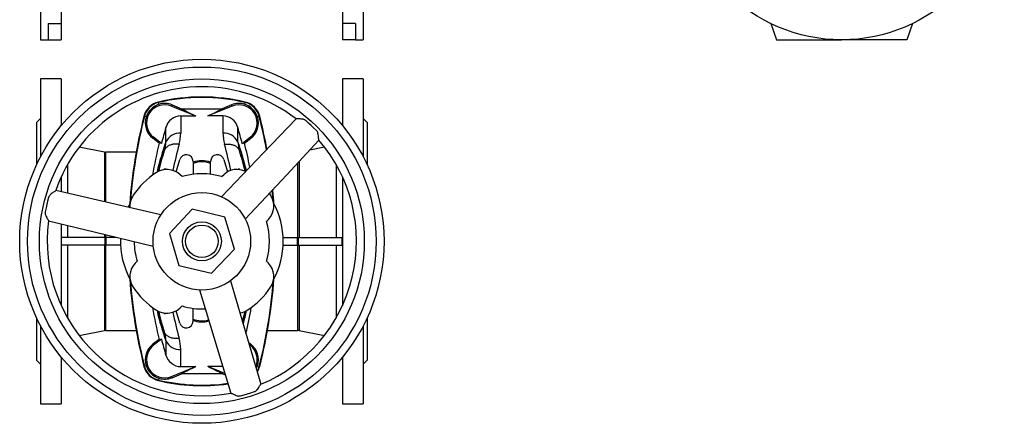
# Model space of a CAD drawing. Extents: x 61 to 833, y 26 to 943.
# Tile 1 of 3: x 61 to 818, y 26 to 336. Entities that reach past the tile are written whole.
import ezdxf

# ---------------------------------------------------------------- set-up
doc = ezdxf.new("R2010")
doc.units = 0
doc.layers.get('0').update_dxf_attribs({"linetype": 'CONTINUOUS'})

msp = doc.modelspace()

# ---------------------------------------------------------------- linework, layer by layer
at = {"color": 7, "linetype": 'CONTINUOUS'}
for p, q in [((77.1, 570.65), (77.1, 320.65)), ((93.1, 570.65), (93.1, 333.18)), ((309.1, 570.65), (309.1, 333.18)), ((325.1, 570.65), (325.1, 320.65)), ((83.1, 333.18), (93.1, 333.18)), ((83.1, 333.18), (83.1, 320.65)), ((93.1, 333.18), (93.1, 320.65)), ((319.1, 333.18), (309.1, 333.18)), ((309.1, 333.18), (309.1, 320.65)), ((319.1, 333.18), (319.1, 320.65)), ((638.27, 333.18), (642.83, 320.65)), ((747.39, 333.18), (742.83, 320.65)), ((77.1, 320.65), (83.1, 320.65)), ((83.1, 320.65), (93.1, 320.65)), ((319.1, 320.65), (309.1, 320.65)), ((319.1, 320.65), (325.1, 320.65)), ((642.83, 320.65), (692.83, 320.65)), ((742.83, 320.65), (692.83, 320.65)), ((93.1, 290.7), (77.1, 290.7)), ((77.1, 290.7), (77.1, 230.7)), ((93.1, 290.7), (93.1, 254.79)), ((325.1, 290.7), (309.1, 290.7)), ((309.1, 290.7), (309.1, 254.79)), ((325.1, 290.7), (325.1, 230.7)), ((177.85, 269.68), (196.58, 262.11)), ((178.22, 270.62), (185.41, 267.68)), ((224.36, 269.68), (205.62, 262.11)), ((223.98, 270.62), (216.79, 267.68)), ((77.1, 260.2), (74.1, 257.2)), ((184.87, 262.11), (196.58, 262.11)), ((217.34, 262.11), (205.62, 262.11)), ((328.1, 257.2), (325.1, 260.2)), ((74.1, 257.2), (74.1, 224.62)), ((328.1, 257.2), (328.1, 224.62)), ((168.35, 241.12), (163.4, 244.92)), ((170.06, 240.92), (163.98, 245.67)), ((232.14, 240.92), (238.22, 245.67)), ((233.86, 241.12), (238.81, 244.92)), ((126.25, 234.31), (106.82, 238.09)), ((295.38, 238.09), (284.06, 235.89)), ((150.65, 234.2), (127.4, 234.2)), ((181.38, 219.1), (184.1, 228.59)), ((194.35, 227.14), (194.35, 217.26)), ((207.85, 217.26), (207.85, 227.14)), ((218.1, 228.59), (220.83, 219.1)), ((93.1, 215.35), (93.1, 203.79)), ((185.94, 215.44), (184.32, 216.95)), ((216.26, 215.44), (217.88, 216.95)), ((309.1, 215.35), (309.1, 116.06)), ((250.84, 180.87), (252.35, 182.49)), ((93.1, 178.92), (93.1, 116.06)), ((126.92, 168.7), (93.16, 168.7)), ((127.49, 168.7), (126.92, 168.7)), ((135.16, 168.7), (127.49, 168.7)), ((263.53, 168.7), (274.71, 168.7)), ((274.71, 168.7), (275.28, 168.7)), ((275.28, 168.7), (309.04, 168.7)), ((126.92, 162.7), (93.16, 162.7)), ((127.49, 162.7), (126.92, 162.7)), ((138.67, 162.7), (127.49, 162.7)), ((263.53, 162.7), (274.71, 162.7)), ((274.71, 162.7), (275.28, 162.7)), ((275.28, 162.7), (309.04, 162.7)), ((151.36, 150.54), (149.85, 148.92)), ((250.84, 150.54), (252.35, 148.92)), ((185.94, 115.96), (184.32, 114.45)), ((194.35, 104.26), (194.35, 114.14)), ((74.1, 106.79), (74.1, 74.2)), ((184.1, 102.82), (181.38, 112.31)), ((230.67, 110.64), (230.47, 110.53)), ((328.1, 106.79), (328.1, 74.2)), ((77.1, 100.71), (77.1, 40.7)), ((325.1, 100.71), (325.1, 40.7)), ((106.82, 93.32), (126.25, 97.09)), ((127.4, 97.2), (150.65, 97.2)), ((251.55, 97.2), (274.81, 97.2)), ((275.95, 97.09), (295.38, 93.32)), ((168.35, 90.29), (163.4, 86.49)), ((170.06, 90.49), (163.98, 85.74)), ((237.14, 87.76), (238.81, 86.49)), ((237.59, 86.22), (238.22, 85.74)), ((93.1, 76.62), (93.1, 40.7)), ((309.1, 76.62), (309.1, 40.7)), ((74.1, 74.2), (77.1, 71.2)), ((177.85, 61.72), (196.58, 69.29)), ((184.87, 69.29), (196.58, 69.29)), ((217.21, 69.29), (205.62, 69.29)), ((218.83, 63.96), (205.62, 69.29)), ((325.1, 71.2), (328.1, 74.2)), ((178.22, 60.79), (185.41, 63.73)), ((219.2, 62.74), (216.79, 63.73)), ((77.1, 40.7), (93.1, 40.7)), ((309.1, 40.7), (325.1, 40.7))]:
    msp.add_line(p, q, dxfattribs=at)
at = {"color": 8, "linetype": 'CONTINUOUS'}
for p, q in [((167.7, 272.8), (167.79, 272.44)), ((168.12, 271.05), (167.79, 272.44)), ((234.08, 271.05), (234.41, 272.44)), ((234.5, 272.8), (234.41, 272.44)), ((178.22, 270.62), (177.85, 269.68)), ((223.98, 270.62), (224.36, 269.68)), ((156.62, 261.9), (156.98, 261.81)), ((158.34, 261.46), (156.98, 261.81)), ((184.87, 262.11), (184.87, 248.87)), ((217.34, 262.11), (217.34, 248.87)), ((243.86, 261.46), (245.22, 261.81)), ((245.58, 261.9), (245.22, 261.81)), ((173.47, 242.28), (173.47, 253.16)), ((228.73, 242.28), (228.73, 253.16)), ((163.4, 244.92), (163.98, 245.67)), ((238.81, 244.92), (238.22, 245.67)), ((126.25, 234.31), (126.25, 196.08)), ((127.4, 195.82), (127.4, 234.2)), ((275.95, 227.24), (275.95, 168.7)), ((97.96, 224.78), (97.96, 202.66)), ((274.81, 168.7), (274.81, 226.01)), ((304.25, 224.78), (304.25, 168.7)), ((193.75, 190.32), (176.11, 171.64)), ((218.74, 184.38), (193.75, 190.32)), ((226.1, 159.76), (218.74, 184.38)), ((97.96, 177.74), (97.96, 168.7)), ((126.25, 170.87), (126.25, 168.7)), ((126.92, 162.7), (126.92, 168.7)), ((127.4, 168.7), (127.4, 170.59)), ((127.49, 162.7), (127.49, 168.7)), ((176.11, 171.64), (183.46, 147.03)), ((274.71, 162.7), (274.71, 168.7)), ((275.28, 162.7), (275.28, 168.7)), ((97.96, 162.7), (97.96, 106.63)), ((126.25, 162.7), (126.25, 97.09)), ((127.4, 97.2), (127.4, 162.7)), ((208.46, 141.09), (226.1, 159.76)), ((274.81, 97.2), (274.81, 162.7)), ((275.95, 162.7), (275.95, 97.09)), ((304.25, 162.7), (304.25, 106.63)), ((183.46, 147.03), (208.46, 141.09)), ((163.4, 86.49), (163.98, 85.74)), ((173.47, 89.13), (173.47, 78.25)), ((238.81, 86.49), (238.22, 85.74)), ((184.87, 69.29), (184.87, 82.53)), ((156.62, 69.51), (156.98, 69.6)), ((158.34, 69.95), (156.98, 69.6)), ((243.86, 69.95), (245.22, 69.6)), ((245.58, 69.51), (245.22, 69.6)), ((178.22, 60.79), (177.85, 61.72)), ((167.7, 58.6), (167.79, 58.96)), ((168.12, 60.36), (167.79, 58.96))]:
    msp.add_line(p, q, dxfattribs=at)
at = {"color": 7, "linetype": 'CONTINUOUS', "flags": 128}
for points in [[(185.41, 267.68), (194.84, 267.65), (204.27, 267.64), (210.53, 267.66), (216.79, 267.68)], [(216.32, 199.98), (248.54, 233.75), (273.53, 259.94)], [(291.05, 243.41), (291.04, 243.42), (291.01, 243.51), (290.99, 243.66), (290.95, 243.99), (290.91, 244.42), (290.87, 244.91), (290.82, 245.47), (290.76, 246.07), (290.67, 246.91), (290.55, 247.8), (290.35, 248.71), (290.17, 249.31), (289.91, 249.89), (289.67, 250.24), (289.39, 250.57), (289.09, 250.88), (287, 252.99), (285.1, 254.82), (283.17, 256.61), (280.91, 258.59), (280.6, 258.85), (280.26, 259.07), (279.91, 259.25), (279.4, 259.42), (278.89, 259.54), (278.37, 259.63), (277.46, 259.73), (276.59, 259.78), (275.78, 259.81), (275.27, 259.83), (274.8, 259.84), (274.39, 259.85), (274.11, 259.87), (273.88, 259.88), (273.71, 259.9), (273.58, 259.92), (273.56, 259.94)], [(234.45, 182.85), (266.34, 216.94), (291.07, 243.39)], [(88.83, 204.75), (88.83, 204.74), (88.76, 204.67), (88.64, 204.57), (88.38, 204.37), (88.03, 204.12), (87.62, 203.84), (87.16, 203.52), (86.67, 203.17), (85.98, 202.67), (85.28, 202.12), (84.58, 201.49), (84.16, 201.04), (83.79, 200.52), (83.6, 200.14), (83.46, 199.73), (83.34, 199.31), (82.56, 196.45), (81.92, 193.89), (81.35, 191.32), (80.75, 188.37), (80.69, 187.98), (80.67, 187.58), (80.69, 187.18), (80.79, 186.66), (80.94, 186.15), (81.12, 185.66), (81.49, 184.82), (81.88, 184.04), (82.26, 183.32), (82.5, 182.87), (82.73, 182.46), (82.92, 182.1), (83.05, 181.85), (83.15, 181.65), (83.22, 181.49), (83.27, 181.36), (83.26, 181.34)], [(169.58, 186.01), (124.11, 196.58), (88.84, 204.77)], [(252.85, 202.51), (252.96, 202.34), (253.84, 201.07)], [(163.81, 161.74), (118.45, 172.76), (83.27, 181.31)], [(93.16, 162.7), (93.17, 165.7), (93.16, 168.7)], [(309.04, 162.7), (309.04, 165.7), (309.04, 168.7)], [(223.18, 135.39), (236.31, 90.59), (246.5, 55.86)], [(199.27, 128.25), (212.86, 83.59), (223.39, 48.95)], [(216.79, 63.73), (207.36, 63.76), (197.93, 63.76), (191.67, 63.75), (185.41, 63.73)], [(223.42, 48.95), (223.44, 48.95), (223.53, 48.93), (223.67, 48.88), (223.98, 48.75), (224.37, 48.57), (224.82, 48.36), (225.32, 48.12), (225.87, 47.87), (226.64, 47.53), (227.48, 47.19), (228.37, 46.9), (228.97, 46.76), (229.6, 46.7), (230.03, 46.73), (230.46, 46.81), (230.88, 46.91), (233.75, 47.67), (236.28, 48.4), (238.79, 49.18), (241.64, 50.14), (242.02, 50.29), (242.38, 50.47), (242.71, 50.68), (243.11, 51.03), (243.47, 51.42), (243.81, 51.82), (244.35, 52.56), (244.83, 53.29), (245.27, 53.98), (245.53, 54.41), (245.78, 54.81), (245.99, 55.16), (246.14, 55.39), (246.27, 55.58), (246.37, 55.73), (246.46, 55.83), (246.48, 55.83)]]:
    msp.add_lwpolyline(points, dxfattribs=at)
at = {"color": 8, "linetype": 'CONTINUOUS', "flags": 128}
for points in [[(183.59, 240.3), (182.94, 240.39), (182.29, 240.44), (181.64, 240.47), (181, 240.48), (180.37, 240.45), (179.75, 240.4), (179.14, 240.32), (178.54, 240.21), (177.96, 240.08), (177.4, 239.92), (176.85, 239.74), (176.33, 239.53), (175.83, 239.3), (175.35, 239.04), (174.9, 238.77), (174.47, 238.46), (174.08, 238.14), (173.71, 237.8), (173.37, 237.44), (173.07, 237.06), (172.8, 236.67), (172.56, 236.26), (172.35, 235.83), (172.18, 235.4)], [(218.61, 240.3), (219.26, 240.39), (219.91, 240.44), (220.56, 240.47), (221.2, 240.48), (221.83, 240.45), (222.45, 240.4), (223.06, 240.32), (223.66, 240.21), (224.24, 240.08), (224.81, 239.92), (225.35, 239.74), (225.87, 239.53), (226.38, 239.3), (226.85, 239.04), (227.3, 238.77), (227.73, 238.46), (228.13, 238.14), (228.49, 237.8), (228.83, 237.44), (229.13, 237.06), (229.41, 236.67), (229.65, 236.26), (229.85, 235.83), (230.02, 235.4)], [(183.59, 91.1), (182.94, 91.02), (182.29, 90.96), (181.64, 90.93), (181, 90.93), (180.37, 90.96), (179.75, 91.01), (179.14, 91.09), (178.54, 91.19), (177.96, 91.32), (177.4, 91.48), (176.85, 91.67), (176.33, 91.87), (175.83, 92.11), (175.35, 92.36), (174.9, 92.64), (174.47, 92.94), (174.08, 93.26), (173.71, 93.6), (173.37, 93.97), (173.07, 94.34), (172.8, 94.74), (172.56, 95.15), (172.35, 95.57), (172.18, 96.01)]]:
    msp.add_lwpolyline(points, dxfattribs=at)
at = {"color": 7, "linetype": 'CONTINUOUS'}
for centre, radius in [((692.83, 445.65), 125), ((201.1, 165.7), 140), ((201.1, 165.7), 37.5), ((201.1, 165.7), 12.5)]:
    msp.add_circle(centre, radius, dxfattribs=at)
at = {"color": 8, "linetype": 'CONTINUOUS'}
for radius in [134, 124.86, 15]:
    msp.add_circle((201.1, 165.7), radius, dxfattribs=at)
at = {"color": 7, "linetype": 'CONTINUOUS'}
for centre, radius, start, end in [((201.1, 165.7), 118.86, 90, 160.82304), ((201.1, 165.7), 118.86, 52.44111, 90), ((171.16, 258.21), 15, 103.31668, 165.75772), ((171.16, 258.21), 14.63, 103.31668, 165.75772), ((201.1, 131.7), 145, 76.68332, 103.31668), ((201.1, 131.7), 144.63, 76.68332, 103.31668), ((231.04, 258.21), 14.63, 14.24228, 76.68332), ((231.04, 258.21), 15, 14.24228, 76.68332), ((172.62, 256.68), 15.06, 107.4032, 161.49652), ((172.6, 256.7), 14, 68, 232), ((172.57, 256.82), 14.91, 67.72556, 107.3894), ((272.07, 427.7), 181.98, 241.56275, 245.49223), ((130.13, 427.7), 181.98, 294.50777, 298.43725), ((229.63, 256.82), 14.91, 72.6106, 112.27444), ((229.6, 256.7), 14, 308, 112), ((229.58, 256.68), 15.06, 18.50348, 72.5968), ((535.6, 165.7), 391, 165.75772, 175.76568), ((535.6, 165.7), 390.63, 165.75772, 175.59013), ((172.47, 256.74), 14.9, 161.50776, 232.47523), ((185.16, 250.01), 12.11, 91.40742, 164.92236), ((217.04, 250.01), 12.11, 15.07764, 88.59258), ((229.73, 256.74), 14.9, 307.52477, 18.49224), ((-133.4, 165.7), 390.63, 10.38765, 14.24228), ((-133.4, 165.7), 391, 10.42716, 14.24228), ((464.1, 165.7), 303.5, 163.25312, 165.65122), ((-61.9, 165.7), 303.5, 14.34878, 16.74688), ((201.1, 165.7), 118.86, 292.44111, 40.82304), ((462.74, 165.85), 303.87, 165.65759, 170.38441), ((168.59, 235.76), 5.36, 74.03067, 92.59854), ((233.61, 235.76), 5.36, 87.40146, 105.96933), ((-36.29, 171.25), 279.04, 10.61879, 14.50104), ((127.4, 240.2), 6, 259, 270), ((189.12, 227.14), 5.23, 0, 163.97275), ((201.1, 207.7), 20, 70.27537, 109.72463), ((213.08, 227.14), 5.23, 16.02725, 180), ((174.09, 205.98), 15, 47, 123.84598), ((201.1, 165.7), 62.5, 116.91958, 118.23958), ((201.1, 249.7), 40, 224.9758, 225.93218), ((201.1, 207.7), 19.17, 69.38391, 110.61609), ((228.11, 205.98), 15, 63.37681, 133), ((201.1, 249.7), 40, 314.06782, 315.0242), ((201.1, 165.7), 62.5, 61.76042, 63.08042), ((201.1, 165.7), 63.5, 123.84598, 146.15402), ((201.1, 165.7), 52, 73.04724, 106.95276), ((-133.4, 165.7), 390.63, 4.40987, 5.78281), ((-133.4, 165.7), 391, 4.23432, 5.83017), ((160.82, 192.72), 15, 146.15402, 184.56317), ((241.38, 192.72), 15, 317, 33.84598), ((201.1, 165.7), 62.5, 151.76042, 155.24142), ((201.1, 165.7), 62.5, 331.76042, 28.23958), ((201.1, 165.7), 118.86, 172.44111, 280.82304), ((201.1, 165.7), 52, 343.04724, 16.95276), ((201.1, 165.7), 62.5, 178.0265, 208.23958), ((201.1, 165.7), 52, 180.43039, 196.95276), ((160.82, 138.69), 15, 137, 213.84598), ((241.38, 138.69), 15, 326.15402, 43), ((535.6, 165.7), 391, 184.23432, 194.24228), ((-133.4, 165.7), 391, 345.75772, 355.76568), ((535.6, 165.7), 390.63, 184.40987, 194.24228), ((201.1, 165.7), 63.5, 213.84598, 236.15402), ((201.1, 165.7), 63.5, 303.84598, 326.15402), ((-133.4, 165.7), 390.63, 345.75772, 355.59013), ((457.98, 164.47), 298.98, 189.5613, 194.36627), ((174.09, 125.42), 15, 236.15402, 313), ((201.1, 165.7), 52, 253.04724, 272.83526), ((-28.77, 159.17), 271.47, 346.33138, 350.5942), ((201.1, 165.7), 62.5, 241.76042, 243.08042), ((201.1, 81.7), 40, 134.06782, 135.0242), ((228.11, 125.42), 15, 278.92965, 303.84598), ((189.12, 104.26), 5.23, 196.02725, 0), ((201.1, 123.7), 19.17, 249.38391, 285.64305), ((201.1, 123.7), 20, 250.27537, 285.69502), ((127.4, 91.2), 6, 90, 101), ((274.81, 91.2), 6, 79, 90), ((172.47, 74.67), 14.9, 127.52477, 198.49224), ((172.6, 74.7), 14, 128, 292), ((168.59, 95.64), 5.36, 267.40146, 285.96933), ((464.1, 165.7), 303.5, 194.34878, 196.74688), ((229.6, 74.7), 14, 337.5661, 52), ((229.73, 74.67), 14.9, 341.50776, 52.47523), ((185.16, 81.4), 12.11, 195.07764, 268.59258), ((171.16, 73.2), 15, 194.24228, 256.68332), ((171.16, 73.2), 14.63, 194.24228, 256.68332), ((172.62, 74.72), 15.06, 198.50348, 252.5968), ((272.07, -96.3), 181.98, 114.50777, 118.43725), ((130.13, -96.3), 181.98, 61.56275, 65.49223), ((232.17, 73.71), 12.28, 331.62421, 342.14421), ((231.04, 73.2), 14.63, 329.24693, 345.75772), ((231.04, 73.2), 15, 327.92034, 345.75772), ((172.57, 74.58), 14.91, 252.6106, 292.27444), ((201.1, 199.7), 145, 256.68332, 277.9743), ((201.1, 199.7), 144.63, 256.68332, 277.9511)]:
    msp.add_arc(centre, radius, start, end, dxfattribs=at)
at = {"color": 8, "linetype": 'CONTINUOUS'}
for centre, radius, start, end in [((384.63, 167.98), 223.85, 160.61561, 166.82117), ((147, 243.67), 26.5, 341.81238, 356.99316), ((184.19, 236.89), 12, 86.76895, 153.3304), ((151.67, 249.42), 33.21, 344.06278, 359.05217), ((218.01, 236.89), 12, 26.6696, 93.23105), ((250.54, 249.42), 33.21, 180.94783, 195.93722), ((255.2, 243.67), 26.5, 183.00684, 198.18762), ((8.97, 165.46), 232.81, 13.52186, 19.26698), ((379.65, 166.03), 218.76, 161.51418, 165.86757), ((404.71, 164.06), 243.23, 162.94541, 166.78905), ((460.18, 165.44), 286.54, 164.85512, 168.98932), ((-57.98, 165.44), 286.54, 11.01068, 15.14488), ((-2.51, 164.06), 243.23, 13.21095, 17.05459), ((22.55, 166.03), 218.76, 14.13243, 18.48582), ((384.48, 163.33), 223.68, 193.16433, 199.37321), ((369.76, 162.44), 208.44, 194.01631, 198.58462), ((402.54, 166.72), 240.97, 193.18535, 197.06459), ((460.18, 165.97), 286.54, 191.01068, 195.14488), ((29.08, 159.4), 210.66, 344.78236, 346.92767), ((58.72, 155.55), 181.28, 343.40296, 346.08687), ((43.06, 156.99), 197.56, 343.9193, 346.95249), ((147, 87.74), 26.5, 3.00684, 18.18762), ((151.67, 81.99), 33.21, 0.94783, 15.93722), ((184.19, 94.51), 12, 206.6696, 273.23105)]:
    msp.add_arc(centre, radius, start, end, dxfattribs=at)

doc.saveas('drawing.dxf')
